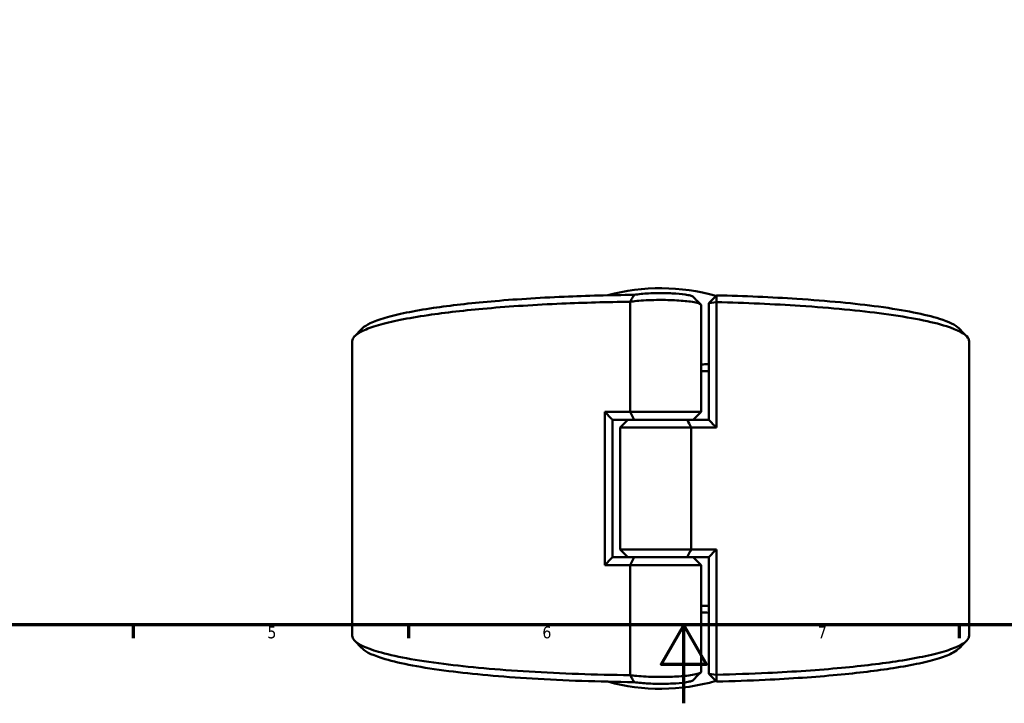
# Model space of a CAD drawing. Header units: millimetres. Extents: x 0 to 898, y 0 to 850.
# Tile 2 of 12: x 251 to 502, y 0 to 174. Entities that reach past the tile are written whole.
import ezdxf

# ---------------------------------------------------------------- set-up
doc = ezdxf.new("R2010")
doc.units = ezdxf.units.MM
doc.layers.add('Border (ANSI)', color=7, linetype='Continuous', lineweight=70)
doc.layers.add('Visible (ANSI)', color=7, linetype='Continuous', lineweight=50)
doc.styles.add('Note Text (ANSI)', font='tahoma.ttf')

# ---------------------------------------------------------------- blocks, each defined once
blk = doc.blocks.new('Borders Default Border')
at = {"layer": 'Border (ANSI)'}
for p, q in [((280.33, 20), (280.33, 16.55)), ((350.42, 20), (350.42, 16.55)), ((490.58, 20), (490.58, 16.55))]:
    blk.add_line(p, q, dxfattribs=at)
at = {"layer": 'Border (ANSI)', "flags": 128}
for points in [[(20, 20), (20, 574), (821, 574), (821, 20), (20, 20)], [(420.5, 0), (420.5, 20), (414.73, 10), (426.27, 10), (420.5, 20)]]:
    blk.add_lwpolyline(points, dxfattribs=at)
at = {"layer": 'Border (ANSI)', "char_height": 3.05, "attachment_point": 7, "style": 'Note Text (ANSI)'}
for s, insert in [('5', (314.48, 16.49)), ('6', (384.49, 16.49)), ('7', (454.6, 16.55))]:
    blk.add_mtext(s, dxfattribs=dict(at, insert=insert))

msp = doc.modelspace()

# ---------------------------------------------------------------- linework, layer by layer
at = {"layer": 'Visible (ANSI)'}
for p, q in [((426.838, 101.911), (428.838, 103.881)), ((406.821, 102.247), (406.821, 74.208)), ((424.908, 74.208), (424.908, 101.371)), ((428.809, 102.139), (426.838, 101.911)), ((426.838, 101.911), (426.838, 72.183)), ((428.809, 70.208), (428.809, 102.139)), ((336.088, 17.177), (336.088, 92.24)), ((493.088, 17.177), (493.088, 92.24)), ((400.367, 74.208), (400.367, 35.208)), ((400.367, 74.208), (406.821, 74.208)), ((406.821, 74.208), (424.908, 74.208)), ((422.908, 72.208), (424.908, 74.208)), ((402.338, 72.233), (402.338, 37.183)), ((407.852, 72.208), (402.338, 72.208)), ((406.268, 72.208), (404.268, 70.208)), ((422.356, 70.208), (404.268, 70.208)), ((404.268, 39.208), (404.268, 70.208)), ((421.325, 72.208), (407.852, 72.208)), ((407.852, 72.208), (421.325, 72.208)), ((421.325, 72.208), (426.838, 72.208)), ((428.809, 70.208), (422.356, 70.208)), ((422.356, 39.208), (422.356, 70.208)), ((404.268, 39.208), (422.356, 39.208)), ((406.268, 37.208), (404.268, 39.208)), ((422.356, 39.208), (428.809, 39.208)), ((428.809, 7.277), (428.809, 39.208)), ((406.821, 35.208), (400.367, 35.208)), ((402.338, 37.208), (407.852, 37.208)), ((424.908, 35.208), (406.821, 35.208)), ((406.821, 35.208), (406.821, 7.169)), ((407.852, 37.208), (421.325, 37.208)), ((421.325, 37.208), (407.852, 37.208)), ((426.838, 37.208), (421.325, 37.208)), ((422.908, 37.208), (424.908, 35.208)), ((424.908, 8.046), (424.908, 35.208)), ((426.838, 37.233), (426.838, 7.506)), ((426.838, 7.506), (428.809, 7.277)), ((428.838, 5.536), (426.838, 7.506))]:
    msp.add_line(p, q, dxfattribs=at)
for start, end in [(73.96195, 105.30554), (254.69446, 286.03805)]:
    msp.add_arc((414.588, 54.708), 51, start, end, dxfattribs=at)
for points, knots in [([(407.857, 104.014), (401.792, 103.946), (395.792, 103.784), (383.438, 103.248), (377.157, 102.846), (366.004, 101.869), (361.072, 101.306), (354.254, 100.299), (351.949, 99.901), (347.834, 99.066), (346.023, 98.629), (342.937, 97.724), (341.662, 97.256), (339.794, 96.359), (339.139, 95.931), (338.707, 95.5)], [-3.0534685, -3.0534685, -3.0534685, -3.0534685, -2.8146659, -2.8146659, -2.5418348, -2.5418348, -2.2848026, -2.2848026, -2.1336072, -2.1336072, -1.9824119, -1.9824119, -1.8312165, -1.8312165, -1.6981068, -1.6981068, -1.6981068, -1.6981068]), ([(407.857, 104.014), (407.679, 103.724), (407.506, 103.432), (407.166, 102.846), (406.998, 102.552), (406.834, 102.257)], [-0.27775388, -0.27775388, -0.27775388, -0.27775388, -0.13905133, -0.13905133, 0, 0, 0, 0]), ([(422.841, 103.523), (422.735, 103.628), (422.505, 103.732), (422.162, 103.829), (421.815, 103.927), (421.353, 104.018), (419.904, 104.226), (418.769, 104.326), (416.303, 104.445), (414.98, 104.466), (412.212, 104.427), (410.78, 104.355), (408.929, 104.177), (408.343, 104.1), (407.857, 104.014)], [1.6979386, 1.6979386, 1.6979386, 1.6979386, 1.9968441, 1.9968441, 1.9968441, 2.2984597, 2.2984597, 2.7810447, 2.7810447, 3.2499835, 3.2499835, 3.7869283, 3.7869283, 4.0850626, 4.0850626, 4.0850626, 4.0850626]), ([(428.809, 102.139), (428.814, 102.43), (428.819, 102.72), (428.829, 103.3), (428.833, 103.591), (428.838, 103.881)], [-0.26701667, -0.26701667, -0.26701667, -0.26701667, -0.13352304, -0.13352304, 0, 0, 0, 0]), ([(490.468, 95.5), (489.639, 96.328), (487.983, 97.142), (481.957, 99.058), (476.668, 100.111), (464.075, 101.809), (457.023, 102.482), (442.85, 103.406), (435.94, 103.708), (428.838, 103.881)], [-1.4434858, -1.4434858, -1.4434858, -1.4434858, -1.1879446, -1.1879446, -0.8111331, -0.8111331, -0.4709552, -0.4709552, -0.187408, -0.187408, -0.187408, -0.187408]), ([(336.09, 92.24), (336.089, 92.616), (336.254, 92.993), (336.584, 93.368), (337.028, 93.871), (337.769, 94.37), (339.828, 95.348), (341.147, 95.827), (344.33, 96.754), (346.195, 97.202), (350.428, 98.058), (352.796, 98.465), (359.796, 99.496), (364.854, 100.073), (376.283, 101.072), (382.714, 101.483), (395.079, 102.02), (400.916, 102.181), (406.821, 102.257)], [1.5675609, 1.5675609, 1.5675609, 1.5675609, 1.6800211, 1.6800211, 1.6800211, 1.8312165, 1.8312165, 1.9824119, 1.9824119, 2.1336072, 2.1336072, 2.2848026, 2.2848026, 2.5418348, 2.5418348, 2.8146659, 2.8146659, 3.042158, 3.042158, 3.042158, 3.042158]), ([(406.821, 102.247), (407.324, 102.322), (407.89, 102.39), (409.967, 102.588), (411.708, 102.676), (415.064, 102.722), (416.665, 102.697), (419.667, 102.552), (421.058, 102.431), (422.859, 102.177), (423.442, 102.066), (423.887, 101.946), (424.333, 101.827), (424.64, 101.698), (424.87, 101.502), (424.907, 101.436), (424.907, 101.371)], [-4.012579, -4.012579, -4.012579, -4.012579, -3.7869283, -3.7869283, -3.2499835, -3.2499835, -2.7810447, -2.7810447, -2.2984597, -2.2984597, -1.9968441, -1.9968441, -1.9968441, -1.6952284, -1.6952284, -1.5461903, -1.5461903, -1.5461903, -1.5461903]), ([(428.809, 102.139), (436.202, 101.964), (443.397, 101.652), (458.018, 100.7), (465.247, 100.01), (478.17, 98.273), (483.61, 97.194), (490.291, 95.086), (492.152, 94.089), (492.813, 93.08), (492.996, 92.8), (493.088, 92.52), (493.088, 92.24)], [0.1827624, 0.1827624, 0.1827624, 0.1827624, 0.4709552, 0.4709552, 0.8111331, 0.8111331, 1.1879446, 1.1879446, 1.4903618, 1.4903618, 1.4903618, 1.5740318, 1.5740318, 1.5740318, 1.5740318]), ([(426.838, 24.812), (426.75, 24.814), (426.663, 24.816), (426.021, 24.833), (425.465, 24.846), (424.908, 24.858)], [-0.201355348, -0.201355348, -0.201355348, -0.201355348, -0.19697772, -0.19697772, -0.169290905, -0.169290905, -0.169290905, -0.169290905]), ([(406.821, 7.16), (397.926, 7.273), (389.186, 7.584), (373.072, 8.56), (365.693, 9.222), (352.385, 10.912), (346.705, 11.97), (339.555, 14.053), (337.471, 15.042), (336.584, 16.049), (336.254, 16.423), (336.088, 16.8), (336.088, 17.177)], [-3.042158, -3.042158, -3.042158, -3.042158, -2.6994554, -2.6994554, -2.3592762, -2.3592762, -1.9824119, -1.9824119, -1.6800211, -1.6800211, -1.6800211, -1.5675609, -1.5675609, -1.5675609, -1.5675609]), ([(493.087, 17.177), (493.087, 16.897), (492.996, 16.616), (492.813, 16.337), (492.483, 15.832), (491.854, 15.331), (490.014, 14.345), (488.804, 13.861), (485.829, 12.923), (484.065, 12.468), (480.025, 11.597), (477.748, 11.182), (470.98, 10.125), (466.052, 9.53), (454.85, 8.489), (448.513, 8.055), (437.609, 7.536), (433.245, 7.382), (428.809, 7.277)], [-1.5740318, -1.5740318, -1.5740318, -1.5740318, -1.4903618, -1.4903618, -1.4903618, -1.3391532, -1.3391532, -1.1879446, -1.1879446, -1.036736, -1.036736, -0.8855274, -0.8855274, -0.6284727, -0.6284727, -0.3556647, -0.3556647, -0.1827624, -0.1827624, -0.1827624, -0.1827624]), ([(338.707, 13.916), (339.629, 12.995), (341.579, 12.091), (348.326, 10.112), (353.85, 9.079), (366.82, 7.428), (374.022, 6.781), (390.02, 5.811), (398.866, 5.504), (407.857, 5.402)], [1.6981068, 1.6981068, 1.6981068, 1.6981068, 1.9824119, 1.9824119, 2.3592762, 2.3592762, 2.6994554, 2.6994554, 3.0534685, 3.0534685, 3.0534685, 3.0534685]), ([(428.838, 5.536), (433.053, 5.638), (437.2, 5.786), (447.742, 6.287), (453.929, 6.712), (464.859, 7.729), (469.664, 8.31), (476.254, 9.342), (478.468, 9.748), (482.395, 10.598), (484.107, 11.042), (486.988, 11.958), (488.158, 12.43), (489.655, 13.243), (490.131, 13.578), (490.469, 13.916)], [0.187408, 0.187408, 0.187408, 0.187408, 0.3556647, 0.3556647, 0.6284727, 0.6284727, 0.8855274, 0.8855274, 1.036736, 1.036736, 1.1879446, 1.1879446, 1.3391532, 1.3391532, 1.4434858, 1.4434858, 1.4434858, 1.4434858]), ([(424.907, 8.046), (424.907, 7.98), (424.87, 7.915), (424.64, 7.718), (424.333, 7.59), (423.887, 7.47), (423.442, 7.35), (422.859, 7.239), (421.058, 6.985), (419.667, 6.864), (416.665, 6.72), (415.064, 6.694), (411.708, 6.741), (409.967, 6.829), (407.89, 7.027), (407.324, 7.094), (406.821, 7.169)], [1.5461903, 1.5461903, 1.5461903, 1.5461903, 1.6952284, 1.6952284, 1.9968441, 1.9968441, 1.9968441, 2.2984597, 2.2984597, 2.7810447, 2.7810447, 3.2499835, 3.2499835, 3.7869283, 3.7869283, 4.012579, 4.012579, 4.012579, 4.012579]), ([(406.834, 7.16), (406.997, 6.868), (407.163, 6.575), (407.503, 5.99), (407.678, 5.695), (407.857, 5.402)], [-0.27777942, -0.27777942, -0.27777942, -0.27777942, -0.13995573, -0.13995573, 0, 0, 0, 0]), ([(407.857, 5.402), (408.343, 5.316), (408.929, 5.24), (410.78, 5.062), (412.212, 4.989), (414.98, 4.95), (416.303, 4.972), (418.769, 5.091), (419.904, 5.191), (421.353, 5.399), (421.815, 5.49), (422.162, 5.588), (422.505, 5.685), (422.735, 5.788), (422.841, 5.894)], [-4.0850626, -4.0850626, -4.0850626, -4.0850626, -3.7869283, -3.7869283, -3.2499835, -3.2499835, -2.7810447, -2.7810447, -2.2984597, -2.2984597, -1.9968441, -1.9968441, -1.9968441, -1.6979386, -1.6979386, -1.6979386, -1.6979386]), ([(428.838, 5.536), (428.833, 5.826), (428.829, 6.116), (428.819, 6.697), (428.814, 6.987), (428.809, 7.277)], [-0.26701645, -0.26701645, -0.26701645, -0.26701645, -0.13349305, -0.13349305, 0, 0, 0, 0])]:
    msp.add_open_spline(points, degree=3, knots=knots, dxfattribs=at)
for points in [[(422.841, 103.523), (423.501, 102.861), (424.162, 102.2), (424.824, 101.539)], [(406.834, 102.257), (406.829, 102.254), (406.825, 102.251), (406.821, 102.247)], [(406.834, 102.257), (406.829, 102.257), (406.825, 102.257), (406.821, 102.257)], [(336.724, 93.517), (337.385, 94.178), (338.046, 94.839), (338.707, 95.5)], [(490.469, 95.5), (491.13, 94.839), (491.791, 94.178), (492.452, 93.517)], [(426.837, 86.347), (426.195, 86.331), (425.552, 86.316), (424.907, 86.302)], [(424.907, 84.559), (425.552, 84.573), (426.195, 84.589), (426.837, 84.605)], [(402.338, 72.233), (401.679, 72.888), (401.021, 73.546), (400.367, 74.208)], [(406.821, 74.208), (407.149, 73.541), (407.494, 72.868), (407.852, 72.208)], [(421.325, 72.208), (421.682, 71.549), (422.027, 70.875), (422.356, 70.208)], [(426.838, 72.183), (427.497, 71.529), (428.155, 70.87), (428.809, 70.208)], [(421.325, 37.208), (421.682, 37.868), (422.027, 38.541), (422.356, 39.208)], [(428.809, 39.208), (428.155, 38.546), (427.497, 37.888), (426.838, 37.233)], [(402.338, 37.183), (401.679, 36.529), (401.021, 35.87), (400.367, 35.208)], [(407.852, 37.208), (407.494, 36.549), (407.149, 35.875), (406.821, 35.208)], [(424.908, 23.115), (425.553, 23.102), (426.197, 23.087), (426.838, 23.07)], [(338.707, 13.916), (338.046, 14.578), (337.385, 15.239), (336.724, 15.9)], [(492.452, 15.9), (491.791, 15.239), (491.13, 14.578), (490.469, 13.916)], [(424.824, 7.877), (424.162, 7.216), (423.501, 6.555), (422.841, 5.894)], [(406.821, 7.169), (406.825, 7.166), (406.829, 7.163), (406.834, 7.16)], [(406.821, 7.16), (406.825, 7.16), (406.829, 7.16), (406.834, 7.16)]]:
    msp.add_open_spline(points, degree=3, dxfattribs=at)

# ---------------------------------------------------------------- block references
msp.add_blockref('Borders Default Border', (0, 0))

doc.saveas('drawing.dxf')
